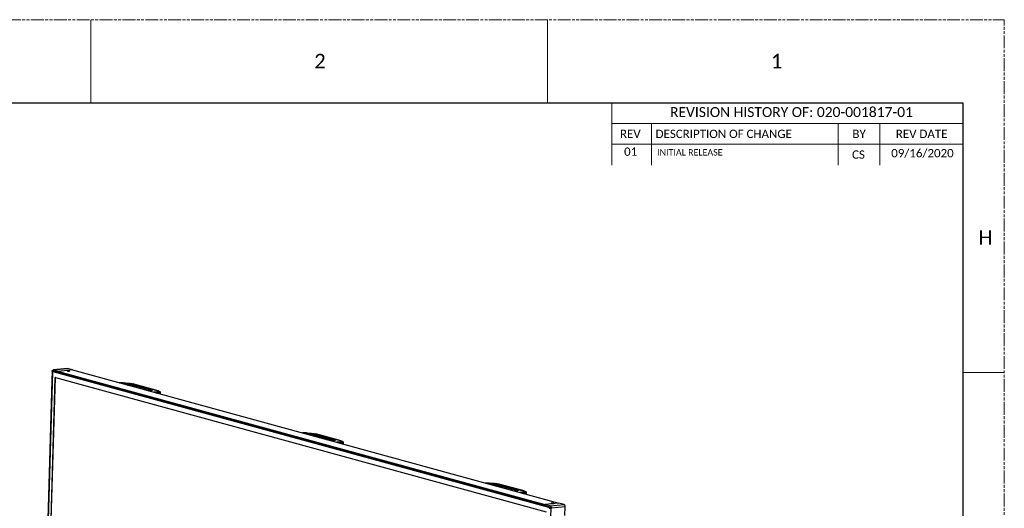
# Model space of a CAD drawing. Header units: millimetres. Extents: x -7199 to 1146, y -2825 to 3623.
# Tile 35 of 35: x -1103 to 1146, y 2507 to 3623. Entities that reach past the tile are written whole.
import ezdxf

# ---------------------------------------------------------------- set-up
doc = ezdxf.new("R2010")
doc.units = ezdxf.units.MM
doc.header["$LTSCALE"] = 65.395
doc.linetypes.add('PHANTOM', pattern=[0.8, 0.45, -0.05, 0.1, -0.05, 0.1, -0.05])
doc.layers.get('0').update_dxf_attribs({"linetype": 'CONTINUOUS'})
doc.styles.get("Standard").update_dxf_attribs({"font": 'calibril.ttf'})

msp = doc.modelspace()

# ---------------------------------------------------------------- linework, layer by layer
at = {"color": 7, "linetype": 'PHANTOM', "lineweight": 0}
for p in [(-7198.7, 3623.1), (1145.6, -2824.8)]:
    msp.add_line(p, (1145.6, 3623.1), dxfattribs=at)
at = {"color": 7, "linetype": 'Continuous', "lineweight": 0}
for p, q in [((-940.5, 3623.1), (-940.5, 3433.5)), ((102.5, 3623.1), (102.5, 3433.5)), ((1050.8, 3433.5), (249.5, 3433.5)), ((249.5, 3291.2), (249.5, 3433.5)), ((1050.8, 3433.5), (1050.8, 3101.6)), ((1050.8, 3386), (249.5, 3386)), ((339.6, 3386), (339.6, 3291.2)), ((766.3, 3386), (766.3, 3291.2)), ((861.1, 3386), (861.1, 3291.2)), ((1050.8, 3338.6), (249.5, 3338.6)), ((1050.8, 2817.1), (1145.6, 2817.1))]:
    msp.add_line(p, q, dxfattribs=at)
at = {"color": 7, "linetype": 'Continuous'}
for p, q in [((-7103.9, 3433.5), (1050.8, 3433.5)), ((1050.8, 3433.5), (1050.8, -2635.1)), ((-1028.7, 2817.1), (-1060.2, 1748.1)), ((-1028.6, 2817), (-1060.1, 1748)), ((-1029.2, 2819.3), (-1029.8, 2799.6)), ((105.5, 2508.7), (-1027.2, 2818.8)), ((-1027, 2823), (-995.1, 2826.3)), ((-1027, 2819.7), (-1025.2, 2819.9)), ((-1023, 2820.1), (-1026.6, 2819.7)), ((-1026.6, 2819.7), (106.2, 2509.6)), ((-994.5, 2826.3), (-1026.4, 2823)), ((-1014.6, 2819.7), (-1026.4, 2823)), ((-1026.2, 2820.9), (-1014.6, 2817.8)), ((-982.7, 2823), (-1014.6, 2819.7)), ((-1014.6, 2817.8), (-1014.6, 2819.7)), ((-1014.6, 2817.8), (-1014.3, 2817.8)), ((-1014.3, 2819.7), (-1014.3, 2817.7)), ((-1014.3, 2819.7), (96, 2515.7)), ((-1014.1, 2819.7), (-1014.3, 2819.7)), ((-1014.3, 2817.7), (96, 2513.7)), ((-982.4, 2823), (-1013.8, 2819.7)), ((-982.7, 2823), (-994.5, 2826.3)), ((-982.7, 2822.9), (-982.7, 2823)), ((-982.4, 2823), (127.9, 2519)), ((-1029.8, 2799.1), (-1060.1, 1767.5)), ((-1053, 1755.8), (-1022.1, 2805.5)), ((-1052.6, 1755.8), (-1021.7, 2805.6)), ((-1052.5, 1755.9), (-1021.6, 2805.6)), ((-1029.8, 2799.6), (-1029.3, 2799.5)), ((-1029.8, 2799.1), (-1029.3, 2799.2)), ((-1029.3, 2799), (-1029.8, 2799.1)), ((-1021.7, 2805.6), (-1022.1, 2805.5)), ((-1021.8, 2805.9), (99.4, 2499)), ((-1021.6, 2805.6), (-1021.7, 2805.6)), ((-866.6, 2793.7), (-875.3, 2793.7)), ((-875.2, 2793.6), (-866.5, 2793.6)), ((-866.5, 2793.6), (-866.6, 2793.7)), ((-866.6, 2793.7), (-866.5, 2793.7)), ((-857.7, 2790.2), (-862.8, 2790.2)), ((-787, 2775.4), (-844.6, 2791.2)), ((-844.4, 2791.2), (-786.7, 2775.4)), ((-841.2, 2786.6), (-841.2, 2784.3)), ((-804.4, 2776.6), (-841.2, 2786.6)), ((-839.8, 2788.2), (-803, 2778.2)), ((-809.5, 2775.6), (-805, 2775.8)), ((-805.2, 2775.8), (-809.5, 2775.7)), ((-804.8, 2775.8), (-805.2, 2775.8)), ((-804.4, 2775.9), (-804.4, 2776.6)), ((-789.4, 2772.5), (-797.1, 2772.2)), ((-791.5, 2770.7), (-788.5, 2770.8)), ((-788.5, 2769.9), (-788.5, 2770.8)), ((-782.4, 2772.2), (-782.5, 2770.2)), ((-457.3, 2679.2), (-448.5, 2679.2)), ((-448.6, 2679.2), (-457.3, 2679.2)), ((-448.5, 2679.2), (-448.6, 2679.2)), ((-448.6, 2679.2), (-448.5, 2679.2)), ((-369, 2661), (-426.7, 2676.8)), ((-426.4, 2676.7), (-368.8, 2661)), ((-439.7, 2675.8), (-444.9, 2675.8)), ((-423.2, 2672.2), (-423.3, 2669.9)), ((-386.4, 2662.1), (-423.2, 2672.2)), ((-421.9, 2673.8), (-385.1, 2663.7)), ((-387.2, 2661.4), (-391.6, 2661.2)), ((-391.5, 2661.2), (-387, 2661.4)), ((-386.9, 2661.4), (-387.2, 2661.4)), ((-386.4, 2661.4), (-386.4, 2662.1)), ((-371.4, 2658.1), (-379.1, 2657.8)), ((-373.5, 2656.3), (-370.6, 2656.4)), ((-370.6, 2655.5), (-370.6, 2656.4)), ((-364.5, 2657.8), (-364.5, 2655.8)), ((-30.7, 2564.8), (-39.4, 2564.8)), ((-39.3, 2564.8), (-30.6, 2564.8)), ((-30.6, 2564.8), (-30.7, 2564.8)), ((-30.7, 2564.8), (-30.6, 2564.8)), ((-21.8, 2561.4), (-26.9, 2561.4)), ((48.9, 2546.6), (-8.7, 2562.4)), ((-8.5, 2562.3), (49.2, 2546.5)), ((-5.3, 2557.8), (-5.4, 2555.5)), ((31.5, 2547.7), (-5.3, 2557.8)), ((-3.9, 2559.4), (32.9, 2549.3)), ((30.7, 2547), (26.3, 2546.8)), ((26.4, 2546.8), (30.9, 2547)), ((31.1, 2547), (30.7, 2547)), ((31.5, 2547), (31.5, 2547.7)), ((46.5, 2543.7), (38.8, 2543.4)), ((44.4, 2541.9), (47.4, 2542)), ((47.4, 2541.1), (47.4, 2542)), ((53.5, 2543.4), (53.4, 2541.4)), ((127.9, 2519), (96, 2515.7)), ((128.2, 2518.9), (96.3, 2515.6)), ((140.1, 2515.7), (128.2, 2518.9)), ((96, 2515.7), (96, 2513.7)), ((96, 2513.7), (96.2, 2513.8)), ((96.3, 2515.6), (96.3, 2513.7)), ((108.1, 2512.4), (96.3, 2515.6)), ((96.3, 2513.7), (107.8, 2510.5)), ((106.2, 2509.6), (108.7, 2509.8)), ((108.1, 2512.4), (140.1, 2515.7)), ((108.9, 2509.1), (109.1, 2509.1)), ((109, 2509), (109.2, 2509)), ((110.1, 2487.6), (110.7, 2507.2)), ((142.6, 2510.5), (110.7, 2507.2)), ((142, 2490.9), (142.6, 2510.5))]:
    msp.add_line(p, q, dxfattribs=at)
for points in [[(-801.6, 2776.3), (-801.6, 2776.3), (-801.6, 2776.3), (-801.8, 2776.2), (-801.9, 2776.2), (-802.1, 2776.1), (-802.4, 2776.1), (-802.7, 2776), (-803, 2776), (-803.4, 2775.9), (-803.8, 2775.9), (-804.3, 2775.9), (-804.8, 2775.8)], [(-383.6, 2661.9), (-383.6, 2661.9), (-383.7, 2661.8), (-383.8, 2661.8), (-384, 2661.7), (-384.2, 2661.7), (-384.5, 2661.7), (-384.8, 2661.6), (-385.1, 2661.6), (-385.5, 2661.5), (-385.9, 2661.5), (-386.4, 2661.4), (-386.9, 2661.4)], [(34.3, 2547.5), (34.3, 2547.4), (34.2, 2547.4), (34.1, 2547.4), (34, 2547.3), (33.7, 2547.3), (33.5, 2547.2), (33.2, 2547.2), (32.8, 2547.1), (32.5, 2547.1), (32, 2547.1), (31.6, 2547), (31.1, 2547)]]:
    msp.add_lwpolyline(points, dxfattribs=at)
for centre, radius, start, end in [((-1024.4, 2817), 4.31, 175.5925, 178.3204), ((-1025.2, 2816.9), 3.43, 172.7355, 178.3555), ((-991.2, 2836.9), 16.4, 266.7828, 269.4959), ((-991.2, 2835.8), 15.4, 269.4691, 272.2193), ((-991.1, 2833.2), 12.7, 272.2169, 274.0043), ((-990.9, 2830.3), 9.84, 273.9914, 275.8608), ((-1020.9, 2805.5), 0.789, 174.3614, 178.3298), ((-1021.2, 2805.6), 0.517, 156.708, 160.9306), ((-1020.3, 2805.6), 1.27, 174.8382, 178.3263), ((-852.3, 2762), 30.2, 74.7169, 75.2083), ((-844.6, 2790.2), 0.957, 74.7975, 90.9891), ((-805.1, 2775.1), 0.679, 76.3745, 92.0855), ((-793.8, 2750.5), 25.8, 74.0621, 74.6705), ((-786.9, 2774.5), 0.957, 74.7977, 90.9893), ((-434.4, 2647.6), 30.2, 74.7169, 75.2083), ((-426.7, 2675.8), 0.957, 74.7975, 90.9891), ((-387.2, 2660.7), 0.679, 76.3745, 92.0855), ((-375.8, 2636.1), 25.8, 74.0621, 74.6705), ((-369, 2660), 0.957, 74.7977, 90.9893), ((-16.4, 2533.2), 30.2, 74.7169, 75.2083), ((-8.7, 2561.4), 0.957, 74.7975, 90.9891), ((30.8, 2546.3), 0.679, 76.3745, 92.0855), ((42.1, 2521.7), 25.8, 74.0621, 74.6705), ((48.9, 2545.6), 0.957, 74.7977, 90.9893), ((104.4, 2507.2), 5.07, 358.3583, 9.6723), ((113.8, 2534.4), 16.4, 266.7828, 269.4959), ((113.8, 2533.3), 15.4, 269.4691, 272.2193), ((113.9, 2530.7), 12.7, 272.2169, 274.0043), ((114.1, 2527.8), 9.84, 273.9914, 275.8608), ((135.6, 2510.9), 7, 15.0233, 18.5203), ((135.1, 2510.8), 7.53, 358.336, 5.0341)]:
    msp.add_arc(centre, radius, start, end, dxfattribs=at)
for points, knots in [([(-1029.2, 2819.3), (-1029.2, 2819.8), (-1029.1, 2820.7), (-1028.7, 2821.7), (-1028.2, 2822.3), (-1027.9, 2822.7), (-1027.4, 2822.9), (-1027.1, 2823), (-1027, 2823)], [0, 0, 0, 0, 0.305912, 0.576742, 0.696046, 0.804697, 0.904777, 1, 1, 1, 1]), ([(-1028.7, 2817.3), (-1028.7, 2817.6), (-1028.6, 2818.2), (-1028.3, 2818.9), (-1027.7, 2819.5), (-1027.2, 2819.7), (-1027, 2819.7)], [0, 0, 0, 0, 0.271877, 0.525253, 0.764788, 1, 1, 1, 1]), ([(-1028.6, 2817), (-1028.6, 2817), (-1028.7, 2817.1), (-1028.7, 2817.1), (-1028.7, 2817.1)], [0, 0, 0, 0, 0.671751, 1, 1, 1, 1]), ([(-1028.6, 2817.4), (-1028.5, 2817.6), (-1028.4, 2818), (-1028.1, 2818.5), (-1027.7, 2818.9), (-1027.4, 2818.9), (-1027.2, 2818.8)], [0, 0, 0, 0, 0.312194, 0.577647, 0.797061, 1, 1, 1, 1]), ([(-1026.6, 2821), (-1026.7, 2821), (-1027, 2820.8), (-1027.4, 2820.5), (-1027.7, 2819.9), (-1027.9, 2819.5), (-1027.9, 2819.3)], [0, 0, 0, 0, 0.204925, 0.433786, 0.698864, 1, 1, 1, 1]), ([(-1026.6, 2819.7), (-1026.7, 2819.7), (-1027.1, 2819.4), (-1027.2, 2819), (-1027.2, 2818.8)], [0, 0, 0, 0, 0.468873, 1, 1, 1, 1]), ([(-1027, 2823), (-1026.9, 2823), (-1026.7, 2823), (-1026.5, 2823), (-1026.4, 2823)], [0, 0, 0, 0, 0.247024, 1, 1, 1, 1]), ([(-1027, 2819.7), (-1026.9, 2819.7), (-1026.7, 2819.7), (-1026.6, 2819.7), (-1026.6, 2819.7)], [0, 0, 0, 0, 0.744569, 1, 1, 1, 1]), ([(-1026.2, 2820.9), (-1026.2, 2820.9), (-1026.3, 2821), (-1026.5, 2821), (-1026.6, 2821)], [0, 0, 0, 0, 0.255194, 1, 1, 1, 1]), ([(-1024.8, 2819.9), (-1024.8, 2819.9), (-1025, 2819.9), (-1025.1, 2819.9), (-1025.2, 2819.9)], [0, 0, 0, 0, 0.255431, 1, 1, 1, 1]), ([(-994.5, 2826.3), (-994.5, 2826.3), (-994.7, 2826.3), (-994.9, 2826.3), (-995.1, 2826.3)], [0, 0, 0, 0, 0.255285, 1, 1, 1, 1]), ([(-993.4, 2821.5), (-993.6, 2821.5), (-993.9, 2821.4), (-994.3, 2821.3), (-994.6, 2821.2), (-994.6, 2821), (-994.6, 2821)], [0, 0, 0, 0, 0.414962, 0.719337, 0.896619, 1, 1, 1, 1]), ([(-994.6, 2821), (-994.6, 2821), (-994.4, 2820.9), (-994.2, 2820.8), (-994, 2820.8)], [0, 0, 0, 0, 0.164785, 1, 1, 1, 1]), ([(-994, 2820.8), (-993.9, 2820.7), (-993.3, 2820.6), (-992.6, 2820.5), (-992.1, 2820.5)], [0, 0, 0, 0, 0.202382, 1, 1, 1, 1]), ([(-989.2, 2821.3), (-989.8, 2821.4), (-991.3, 2821.6), (-992.7, 2821.6), (-993.4, 2821.5)], [0, 0, 0, 0, 0.470442, 1, 1, 1, 1]), ([(-989.9, 2820.5), (-989.8, 2820.5), (-989.4, 2820.6), (-989.1, 2820.6), (-988.9, 2820.7)], [0, 0, 0, 0, 0.303255, 1, 1, 1, 1]), ([(-988.7, 2820.8), (-988.6, 2820.9), (-988.6, 2821), (-988.9, 2821.1), (-989.1, 2821.2), (-989.2, 2821.3)], [0, 0, 0, 0, 0.140371, 0.440508, 1, 1, 1, 1]), ([(-1021.8, 2805.9), (-1021.9, 2805.9), (-1022, 2805.8), (-1022.1, 2805.7), (-1022.1, 2805.6), (-1022.1, 2805.5)], [0, 0, 0, 0, 0.414712, 0.689543, 1, 1, 1, 1]), ([(-866.5, 2793.7), (-864.6, 2793.7), (-860.7, 2793.5), (-854.9, 2793), (-850.2, 2792.4), (-846.8, 2791.8), (-845.3, 2791.4), (-844.6, 2791.2)], [0, 0, 0, 0, 0.25662, 0.530998, 0.789067, 0.902008, 1, 1, 1, 1]), ([(-866.5, 2793.6), (-864.6, 2793.6), (-860.6, 2793.5), (-854.8, 2793), (-850.1, 2792.4), (-846.8, 2791.7), (-845.3, 2791.4), (-844.6, 2791.2)], [0, 0, 0, 0, 0.257831, 0.534589, 0.793384, 0.905107, 1, 1, 1, 1]), ([(-857.7, 2790.2), (-856.1, 2790.2), (-852.9, 2790.1), (-848.2, 2789.7), (-844.3, 2789.2), (-841.6, 2788.7), (-840.4, 2788.4), (-839.8, 2788.2)], [0, 0, 0, 0, 0.257855, 0.534624, 0.793423, 0.905144, 1, 1, 1, 1]), ([(-857, 2788.7), (-857, 2788.8), (-857, 2789.2), (-857.2, 2789.8), (-857.5, 2790.2), (-857.7, 2790.2)], [0, 0, 0, 0, 0.29718, 0.590256, 1, 1, 1, 1]), ([(-856.4, 2788.5), (-855.1, 2788.5), (-852.3, 2788.3), (-848.3, 2787.9), (-845, 2787.5), (-842.7, 2787), (-841.6, 2786.8), (-841.2, 2786.6)], [0, 0, 0, 0, 0.26223, 0.538557, 0.794994, 0.905677, 1, 1, 1, 1]), ([(-839.8, 2788.2), (-840, 2788.2), (-840.4, 2788.1), (-840.8, 2787.8), (-841.1, 2787.2), (-841.2, 2786.8), (-841.2, 2786.6)], [0, 0, 0, 0, 0.213035, 0.468303, 0.743566, 1, 1, 1, 1]), ([(-801.5, 2776.2), (-802, 2776.1), (-803.2, 2775.9), (-804.3, 2775.8), (-805, 2775.8)], [0, 0, 0, 0, 0.427364, 1, 1, 1, 1]), ([(-804.4, 2776.6), (-804.3, 2776.7), (-804.3, 2777.2), (-804, 2777.7), (-803.5, 2778.1), (-803.2, 2778.2), (-803, 2778.2)], [0, 0, 0, 0, 0.256434, 0.531697, 0.786965, 1, 1, 1, 1]), ([(-804.4, 2776.6), (-804.1, 2776.5), (-803.5, 2776.3), (-803, 2776.1), (-802.8, 2776)], [0, 0, 0, 0, 0.558579, 1, 1, 1, 1]), ([(-803, 2778.2), (-802.7, 2778.1), (-802.1, 2777.9), (-801.4, 2777.6), (-800.9, 2777.4), (-800.6, 2777.2), (-800.5, 2777.1), (-800.4, 2776.9), (-800.4, 2776.7), (-800.5, 2776.6), (-800.7, 2776.4), (-801, 2776.3), (-801.3, 2776.2), (-801.5, 2776.2)], [0, 0, 0, 0, 0.224872, 0.406469, 0.542783, 0.594409, 0.635871, 0.668904, 0.69711, 0.759842, 0.803703, 0.858006, 1, 1, 1, 1]), ([(-786.7, 2775.3), (-786.2, 2775.2), (-785.5, 2775), (-784.7, 2774.6), (-784.3, 2774.4), (-784, 2774.2), (-783.8, 2774), (-783.7, 2773.7), (-783.9, 2773.5), (-784.2, 2773.3), (-784.6, 2773.1), (-785.1, 2773), (-785.7, 2772.9), (-786.5, 2772.7), (-787.7, 2772.6), (-788.7, 2772.6), (-789.4, 2772.5)], [0, 0, 0, 0, 0.166081, 0.230635, 0.282607, 0.32238, 0.351427, 0.374075, 0.398568, 0.431759, 0.476505, 0.533699, 0.603462, 0.68553, 0.779437, 1, 1, 1, 1]), ([(-788.5, 2770.8), (-788.5, 2771), (-788.5, 2771.4), (-788.7, 2771.9), (-789, 2772.3), (-789.2, 2772.5), (-789.4, 2772.5)], [0, 0, 0, 0, 0.284183, 0.555565, 0.795495, 1, 1, 1, 1]), ([(-788.5, 2770.8), (-788, 2770.8), (-787.2, 2770.9), (-786, 2771), (-784.9, 2771.1), (-784.1, 2771.3), (-783.5, 2771.5), (-783.1, 2771.6), (-782.7, 2771.8), (-782.4, 2772), (-782.4, 2772.2)], [0, 0, 0, 0, 0.210469, 0.398712, 0.562683, 0.701034, 0.812898, 0.85887, 0.898358, 1, 1, 1, 1]), ([(-786.7, 2775.4), (-786.2, 2775.2), (-785.2, 2774.9), (-784.1, 2774.5), (-783.4, 2774.1), (-782.9, 2773.7), (-782.5, 2773.1), (-782.4, 2772.5), (-782.4, 2772.2)], [0, 0, 0, 0, 0.284885, 0.517079, 0.621139, 0.728336, 0.853713, 1, 1, 1, 1]), ([(-784.4, 2768.8), (-784.2, 2768.9), (-783.6, 2769.1), (-783.1, 2769.4), (-782.8, 2769.6), (-782.5, 2769.8), (-782.5, 2770.1), (-782.5, 2770.2)], [0, 0, 0, 0, 0.357881, 0.636658, 0.748271, 0.843643, 1, 1, 1, 1]), ([(-782.5, 2770.2), (-782.5, 2770), (-782.6, 2769.7), (-782.9, 2769.2), (-783.4, 2768.9), (-783.8, 2768.7), (-784, 2768.7)], [0, 0, 0, 0, 0.233112, 0.463367, 0.714003, 1, 1, 1, 1]), ([(-448.5, 2679.2), (-446.6, 2679.2), (-442.7, 2679.1), (-437, 2678.6), (-432.3, 2678), (-428.9, 2677.3), (-427.4, 2677), (-426.7, 2676.8)], [0, 0, 0, 0, 0.25662, 0.530998, 0.789067, 0.902008, 1, 1, 1, 1]), ([(-448.5, 2679.2), (-446.6, 2679.2), (-442.7, 2679.1), (-436.9, 2678.6), (-432.2, 2677.9), (-428.8, 2677.3), (-427.4, 2677), (-426.7, 2676.8)], [0, 0, 0, 0, 0.257831, 0.534589, 0.793384, 0.905107, 1, 1, 1, 1]), ([(-439.7, 2675.8), (-438.2, 2675.8), (-435, 2675.7), (-430.2, 2675.3), (-426.4, 2674.8), (-423.6, 2674.3), (-422.4, 2674), (-421.9, 2673.8)], [0, 0, 0, 0, 0.257855, 0.534624, 0.793423, 0.905144, 1, 1, 1, 1]), ([(-439.1, 2674.2), (-439.1, 2674.4), (-439.1, 2674.8), (-439.2, 2675.3), (-439.5, 2675.7), (-439.7, 2675.8)], [0, 0, 0, 0, 0.29718, 0.590256, 1, 1, 1, 1]), ([(-438.5, 2674.1), (-437.2, 2674.1), (-434.4, 2673.9), (-430.3, 2673.5), (-427, 2673), (-424.7, 2672.6), (-423.7, 2672.3), (-423.2, 2672.2)], [0, 0, 0, 0, 0.26223, 0.538557, 0.794994, 0.905677, 1, 1, 1, 1]), ([(-421.9, 2673.8), (-422.1, 2673.8), (-422.4, 2673.7), (-422.8, 2673.3), (-423.1, 2672.8), (-423.2, 2672.4), (-423.2, 2672.2)], [0, 0, 0, 0, 0.213035, 0.468303, 0.743566, 1, 1, 1, 1]), ([(-383.6, 2661.8), (-384.1, 2661.6), (-385.2, 2661.5), (-386.4, 2661.4), (-387, 2661.4)], [0, 0, 0, 0, 0.427364, 1, 1, 1, 1]), ([(-386.4, 2662.1), (-386.4, 2662.3), (-386.3, 2662.7), (-386, 2663.3), (-385.6, 2663.6), (-385.2, 2663.7), (-385.1, 2663.7)], [0, 0, 0, 0, 0.256434, 0.531697, 0.786965, 1, 1, 1, 1]), ([(-386.4, 2662.1), (-386.1, 2662.1), (-385.6, 2661.9), (-385, 2661.7), (-384.8, 2661.6)], [0, 0, 0, 0, 0.558579, 1, 1, 1, 1]), ([(-385.1, 2663.7), (-384.8, 2663.7), (-384.2, 2663.5), (-383.4, 2663.2), (-382.9, 2663), (-382.7, 2662.8), (-382.5, 2662.6), (-382.5, 2662.5), (-382.4, 2662.3), (-382.6, 2662.1), (-382.8, 2662), (-383.1, 2661.9), (-383.4, 2661.8), (-383.6, 2661.8)], [0, 0, 0, 0, 0.224872, 0.406469, 0.542783, 0.594409, 0.635871, 0.668904, 0.69711, 0.759842, 0.803703, 0.858006, 1, 1, 1, 1]), ([(-368.8, 2660.9), (-368.3, 2660.8), (-367.6, 2660.6), (-366.8, 2660.2), (-366.3, 2660), (-366, 2659.8), (-365.8, 2659.5), (-365.8, 2659.3), (-366, 2659.1), (-366.2, 2658.9), (-366.6, 2658.7), (-367.1, 2658.6), (-367.8, 2658.4), (-368.5, 2658.3), (-369.8, 2658.2), (-370.7, 2658.1), (-371.4, 2658.1)], [0, 0, 0, 0, 0.166081, 0.230635, 0.282607, 0.32238, 0.351427, 0.374075, 0.398568, 0.431759, 0.476505, 0.533699, 0.603462, 0.68553, 0.779437, 1, 1, 1, 1]), ([(-370.6, 2656.4), (-370.5, 2656.6), (-370.6, 2657), (-370.7, 2657.5), (-371, 2657.9), (-371.3, 2658.1), (-371.4, 2658.1)], [0, 0, 0, 0, 0.284183, 0.555565, 0.795495, 1, 1, 1, 1]), ([(-370.6, 2656.4), (-370.1, 2656.4), (-369.2, 2656.5), (-368, 2656.6), (-367, 2656.7), (-366.1, 2656.9), (-365.5, 2657), (-365.1, 2657.2), (-364.8, 2657.4), (-364.5, 2657.6), (-364.5, 2657.8)], [0, 0, 0, 0, 0.210469, 0.398712, 0.562683, 0.701034, 0.812898, 0.85887, 0.898358, 1, 1, 1, 1]), ([(-368.8, 2661), (-368.2, 2660.8), (-367.3, 2660.5), (-366.2, 2660.1), (-365.5, 2659.6), (-365, 2659.2), (-364.6, 2658.6), (-364.4, 2658.1), (-364.5, 2657.8)], [0, 0, 0, 0, 0.284885, 0.517079, 0.621139, 0.728336, 0.853713, 1, 1, 1, 1]), ([(-366.5, 2654.4), (-366.2, 2654.5), (-365.7, 2654.6), (-365.1, 2654.9), (-364.8, 2655.2), (-364.6, 2655.4), (-364.5, 2655.6), (-364.5, 2655.8)], [0, 0, 0, 0, 0.357881, 0.636658, 0.748271, 0.843643, 1, 1, 1, 1]), ([(-364.5, 2655.8), (-364.5, 2655.6), (-364.6, 2655.2), (-365, 2654.8), (-365.5, 2654.5), (-365.8, 2654.3), (-366, 2654.2)], [0, 0, 0, 0, 0.233112, 0.463367, 0.714003, 1, 1, 1, 1]), ([(-30.6, 2564.8), (-28.7, 2564.8), (-24.8, 2564.7), (-19, 2564.2), (-14.3, 2563.6), (-10.9, 2562.9), (-9.4, 2562.6), (-8.7, 2562.4)], [0, 0, 0, 0, 0.25662, 0.530998, 0.789067, 0.902008, 1, 1, 1, 1]), ([(-30.6, 2564.8), (-28.7, 2564.8), (-24.8, 2564.7), (-19, 2564.2), (-14.2, 2563.5), (-10.9, 2562.9), (-9.4, 2562.5), (-8.7, 2562.4)], [0, 0, 0, 0, 0.257831, 0.534589, 0.793384, 0.905107, 1, 1, 1, 1]), ([(-21.8, 2561.4), (-20.3, 2561.4), (-17, 2561.3), (-12.3, 2560.9), (-8.4, 2560.4), (-5.7, 2559.8), (-4.5, 2559.6), (-3.9, 2559.4)], [0, 0, 0, 0, 0.257855, 0.534624, 0.793423, 0.905144, 1, 1, 1, 1]), ([(-21.1, 2559.8), (-21.1, 2560), (-21.2, 2560.4), (-21.3, 2560.9), (-21.6, 2561.3), (-21.8, 2561.4)], [0, 0, 0, 0, 0.29718, 0.590256, 1, 1, 1, 1]), ([(-20.6, 2559.7), (-19.2, 2559.6), (-16.4, 2559.5), (-12.4, 2559.1), (-9.1, 2558.6), (-6.8, 2558.2), (-5.8, 2557.9), (-5.3, 2557.8)], [0, 0, 0, 0, 0.26223, 0.538557, 0.794994, 0.905677, 1, 1, 1, 1]), ([(-3.9, 2559.4), (-4.1, 2559.4), (-4.5, 2559.3), (-4.9, 2558.9), (-5.2, 2558.4), (-5.3, 2558), (-5.3, 2557.8)], [0, 0, 0, 0, 0.213035, 0.468303, 0.743566, 1, 1, 1, 1]), ([(34.4, 2547.3), (33.9, 2547.2), (32.7, 2547.1), (31.6, 2547), (30.9, 2547)], [0, 0, 0, 0, 0.427364, 1, 1, 1, 1]), ([(31.5, 2547.7), (31.5, 2547.9), (31.6, 2548.3), (31.9, 2548.8), (32.4, 2549.2), (32.7, 2549.3), (32.9, 2549.3)], [0, 0, 0, 0, 0.256434, 0.531697, 0.786965, 1, 1, 1, 1]), ([(31.5, 2547.7), (31.8, 2547.6), (32.4, 2547.5), (32.9, 2547.3), (33.1, 2547.2)], [0, 0, 0, 0, 0.558579, 1, 1, 1, 1]), ([(32.9, 2549.3), (33.2, 2549.2), (33.8, 2549.1), (34.5, 2548.8), (35, 2548.5), (35.3, 2548.4), (35.4, 2548.2), (35.5, 2548.1), (35.5, 2547.9), (35.4, 2547.7), (35.2, 2547.6), (34.8, 2547.5), (34.6, 2547.4), (34.4, 2547.3)], [0, 0, 0, 0, 0.224872, 0.406469, 0.542783, 0.594409, 0.635871, 0.668904, 0.69711, 0.759842, 0.803703, 0.858006, 1, 1, 1, 1]), ([(49.2, 2546.5), (49.7, 2546.4), (50.4, 2546.1), (51.2, 2545.8), (51.6, 2545.6), (51.9, 2545.3), (52.1, 2545.1), (52.1, 2544.9), (52, 2544.6), (51.7, 2544.5), (51.3, 2544.3), (50.8, 2544.2), (50.2, 2544), (49.4, 2543.9), (48.2, 2543.8), (47.2, 2543.7), (46.5, 2543.7)], [0, 0, 0, 0, 0.166081, 0.230635, 0.282607, 0.32238, 0.351427, 0.374075, 0.398568, 0.431759, 0.476505, 0.533699, 0.603462, 0.68553, 0.779437, 1, 1, 1, 1]), ([(47.4, 2542), (47.4, 2542.2), (47.4, 2542.6), (47.2, 2543.1), (46.9, 2543.5), (46.7, 2543.7), (46.5, 2543.7)], [0, 0, 0, 0, 0.284183, 0.555565, 0.795495, 1, 1, 1, 1]), ([(47.4, 2542), (47.8, 2542), (48.7, 2542.1), (49.9, 2542.2), (50.9, 2542.3), (51.8, 2542.5), (52.4, 2542.6), (52.8, 2542.8), (53.2, 2543), (53.5, 2543.2), (53.5, 2543.4)], [0, 0, 0, 0, 0.210469, 0.398712, 0.562683, 0.701034, 0.812898, 0.85887, 0.898358, 1, 1, 1, 1]), ([(49.2, 2546.5), (49.7, 2546.4), (50.7, 2546.1), (51.8, 2545.7), (52.5, 2545.2), (53, 2544.8), (53.4, 2544.2), (53.5, 2543.7), (53.5, 2543.4)], [0, 0, 0, 0, 0.284885, 0.517079, 0.621139, 0.728336, 0.853713, 1, 1, 1, 1]), ([(51.4, 2540), (51.7, 2540), (52.2, 2540.2), (52.8, 2540.5), (53.1, 2540.8), (53.3, 2541), (53.4, 2541.2), (53.4, 2541.4)], [0, 0, 0, 0, 0.357881, 0.636658, 0.748271, 0.843643, 1, 1, 1, 1]), ([(53.4, 2541.4), (53.4, 2541.2), (53.3, 2540.8), (53, 2540.4), (52.5, 2540.1), (52.1, 2539.9), (51.9, 2539.8)], [0, 0, 0, 0, 0.233112, 0.463367, 0.714003, 1, 1, 1, 1]), ([(111.6, 2519), (111.4, 2519), (111, 2518.9), (110.7, 2518.8), (110.4, 2518.7), (110.4, 2518.5), (110.4, 2518.5)], [0, 0, 0, 0, 0.414962, 0.719337, 0.896619, 1, 1, 1, 1]), ([(115.8, 2518.7), (115.1, 2518.9), (113.7, 2519.1), (112.3, 2519.1), (111.6, 2519)], [0, 0, 0, 0, 0.470442, 1, 1, 1, 1]), ([(105.5, 2508.7), (105.5, 2508.9), (105.7, 2509.3), (106, 2509.6), (106.2, 2509.6)], [0, 0, 0, 0, 0.531127, 1, 1, 1, 1]), ([(105.5, 2508.7), (105.9, 2508.6), (106.4, 2508), (106.7, 2507.1), (106.8, 2506.5), (106.8, 2506.2)], [0, 0, 0, 0, 0.429214, 0.708396, 1, 1, 1, 1]), ([(106.2, 2509.6), (106.8, 2509.4), (107.3, 2508.7), (107.7, 2507.9), (107.9, 2507.1), (107.9, 2506.5), (107.9, 2506.1)], [0, 0, 0, 0, 0.428976, 0.565486, 0.708557, 1, 1, 1, 1]), ([(109.4, 2508.1), (109.4, 2508.4), (109.2, 2508.8), (109, 2509.3), (108.7, 2509.9), (108.2, 2510.4), (107.8, 2510.5)], [0, 0, 0, 0, 0.296861, 0.437382, 0.57007, 1, 1, 1, 1]), ([(108.9, 2509.1), (108.8, 2509.2), (108.6, 2509.5), (108.2, 2509.7), (108, 2509.8)], [0, 0, 0, 0, 0.28069, 1, 1, 1, 1]), ([(108.1, 2512.4), (108.3, 2512.3), (108.7, 2512.2), (109.2, 2511.8), (109.6, 2511.2), (110.2, 2510.3), (110.6, 2509), (110.7, 2507.8), (110.7, 2507.2)], [0, 0, 0, 0, 0.092645, 0.195528, 0.310073, 0.43579, 0.711754, 1, 1, 1, 1]), ([(109.4, 2508.1), (109.4, 2508.2), (109.2, 2508.5), (109.1, 2508.8), (108.9, 2509.1)], [0, 0, 0, 0, 0.264753, 1, 1, 1, 1]), ([(110.4, 2518.5), (110.4, 2518.5), (110.6, 2518.4), (110.8, 2518.3), (110.9, 2518.2)], [0, 0, 0, 0, 0.164785, 1, 1, 1, 1]), ([(110.9, 2518.2), (111.1, 2518.2), (111.7, 2518.1), (112.4, 2518), (112.9, 2518)], [0, 0, 0, 0, 0.202382, 1, 1, 1, 1]), ([(115.1, 2518), (115.2, 2518), (115.6, 2518.1), (115.9, 2518.1), (116.1, 2518.2)], [0, 0, 0, 0, 0.303255, 1, 1, 1, 1]), ([(116.3, 2518.3), (116.3, 2518.4), (116.4, 2518.5), (116.1, 2518.6), (115.9, 2518.7), (115.8, 2518.7)], [0, 0, 0, 0, 0.140371, 0.440508, 1, 1, 1, 1]), ([(140.3, 2515.6), (140.3, 2515.6), (140.2, 2515.6), (140.1, 2515.7), (140.1, 2515.7)], [0, 0, 0, 0, 0.254381, 1, 1, 1, 1]), ([(142.2, 2513.1), (142.1, 2513.4), (141.9, 2514), (141.3, 2514.9), (140.8, 2515.4), (140.3, 2515.6)], [0, 0, 0, 0, 0.288838, 0.554563, 1, 1, 1, 1]), ([(142.6, 2511.4), (142.6, 2511.5), (142.5, 2512), (142.4, 2512.4), (142.3, 2512.7)], [0, 0, 0, 0, 0.251909, 1, 1, 1, 1])]:
    msp.add_open_spline(points, degree=3, knots=knots, dxfattribs=at)
for points in [[(-988.9, 2820.7), (-988.8, 2820.7), (-988.7, 2820.8), (-988.7, 2820.8)], [(-1021.8, 2805.9), (-1021.8, 2805.9), (-1021.8, 2805.9), (-1021.8, 2805.9)], [(-1021.7, 2805.6), (-1021.7, 2805.7), (-1021.7, 2805.7), (-1021.6, 2805.8)], [(-1021.6, 2805.8), (-1021.6, 2805.8), (-1021.6, 2805.8), (-1021.6, 2805.9)], [(-1021.6, 2805.9), (-1021.6, 2805.9), (-1021.6, 2805.9), (-1021.6, 2805.9)], [(-1021.6, 2805.7), (-1021.6, 2805.8), (-1021.6, 2805.8), (-1021.6, 2805.9)], [(116.1, 2518.2), (116.2, 2518.2), (116.3, 2518.3), (116.3, 2518.3)]]:
    msp.add_open_spline(points, degree=3, dxfattribs=at)

# ---------------------------------------------------------------- texts
at = {"color": 7, "linetype": 'Continuous', "lineweight": 0}
for s, insert, char_height, attachment_point in [('2', (-430.6, 3545.2), 33.2, 1), ('1', (612.4, 3545.2), 33.2, 1), ('REV', (291.5, 3371.8), 18.96, 2), ('DESCRIPTION OF CHANGE', (349.1, 3371.8), 18.964, 1), ('BY', (813.9, 3371.8), 18.96, 2), ('REV DATE', (956.8, 3371.9), 18.96, 2), ('01', (292.1, 3331.2), 18.96, 2), ('H', (1086.5, 3142.3), 33.2, 1)]:
    msp.add_mtext(s, dxfattribs=dict(at, insert=insert, char_height=char_height, attachment_point=attachment_point))
at = {"color": 7, "linetype": 'Continuous', "lineweight": 0, "attachment_point": 2}
for s, insert, char_height, width in [('{REVISION HISTORY OF: 020-001817-01}', (659.5, 3423.5), 22.757, 728.479), ('{09/16/2020}', (958.6, 3327.7), 18.964, 253.243), ('CS', (812.5, 3324.5), 18.96, 50.614)]:
    msp.add_mtext(s, dxfattribs=dict(at, insert=insert, char_height=char_height, width=width))
at = {"linetype": 'Continuous', "lineweight": 0, "insert": (352.6, 3327.4), "char_height": 14.588, "attachment_point": 1}
msp.add_mtext('INITIAL RELEASE', dxfattribs=at)

doc.saveas('drawing.dxf')
